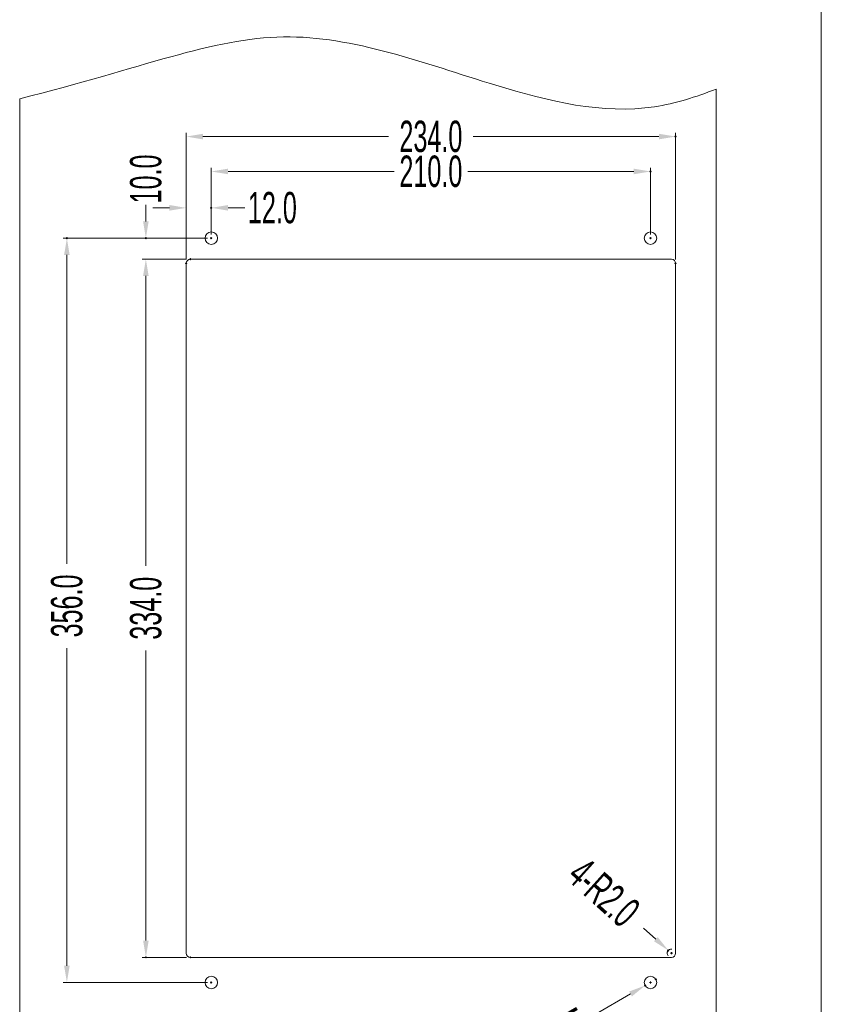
# Model space of a CAD drawing. Header units: millimetres. Extents: x -473 to 23648, y -382 to 1866.
# Tile 212 of 256: x 9474 to 9858, y 11 to 482. Entities that reach past the tile are written whole.
import ezdxf

# ---------------------------------------------------------------- set-up
doc = ezdxf.new("R2010")
doc.units = ezdxf.units.MM
doc.header["$LTSCALE"] = 80
doc.header["$PDMODE"] = 3
doc.header["$PDSIZE"] = 0.3
doc.layers.get('0').update_dxf_attribs({"linetype": 'CONTINUOUS'})
doc.styles.get("Standard").update_dxf_attribs({"font": 'technic_.ttf', "width": 0.7})
doc.dimstyles.get("Standard").update_dxf_attribs({"dimtxt": 3, "dimasz": 3, "dimexe": 0.18, "dimexo": 0.0625, "dimgap": 0.09, "dimtad": 1, "dimdsep": 46, "dimtxsty": 'Standard', "dimcen": 0.09, "dimadec": 0, "dimazin": 0, "dimtol": 1, "dimtp": 0.01, "dimtm": 0.01, "dimtfac": 1, "dimtofl": 0, "dimtmove": 0, "dimatfit": 3, "dimfxl": 1, "dimtolj": 1, "dimarcsym": 0})

# ---------------------------------------------------------------- blocks, each defined once
blk = doc.blocks.new('*D63')
at = {"color": 0, "lineweight": 0, "transparency": 16777216}
for p, q in [((9564.21, 377.41), (9495.17, 377.41)), ((9496.97, 369.41), (9496.97, 221.72)), ((9496.97, 29.41), (9496.97, 181.29)), ((9564.21, 21.41), (9495.17, 21.41))]:
    blk.add_line(p, q, dxfattribs=at)
for p in [(9496.97, 377.41), (9566.01, 377.41), (9566.01, 21.41)]:
    blk.add_point(p, dxfattribs=at)
for points in [[(9498.3, 369.41), (9495.63, 369.41), (9496.97, 377.41)], [(9495.63, 29.41), (9498.3, 29.41), (9496.97, 21.41)]]:
    blk.add_solid(points, dxfattribs=at)
at = {"color": 0, "lineweight": 0, "transparency": 16777216, "insert": (9496.97, 201.5), "char_height": 15, "attachment_point": 5, "rotation": 90}
blk.add_mtext('\\A1;356.0', dxfattribs=at)
blk = doc.blocks.new('*D66')
at = {"color": 0, "lineweight": 0, "transparency": 16777216}
for p, q in [((9554.21, 367.41), (9532.93, 367.41)), ((9534.73, 359.41), (9534.73, 220.63)), ((9534.73, 41.41), (9534.73, 180.2)), ((9554.21, 33.41), (9532.93, 33.41))]:
    blk.add_line(p, q, dxfattribs=at)
for p in [(9556.01, 367.41), (9534.73, 33.41), (9556.01, 33.41)]:
    blk.add_point(p, dxfattribs=at)
for points in [[(9536.06, 359.41), (9533.4, 359.41), (9534.73, 367.41)], [(9533.4, 41.41), (9536.06, 41.41), (9534.73, 33.41)]]:
    blk.add_solid(points, dxfattribs=at)
at = {"color": 0, "lineweight": 0, "transparency": 16777216, "insert": (9534.73, 200.41), "char_height": 15, "attachment_point": 5, "rotation": 90}
blk.add_mtext('\\A1;334.0', dxfattribs=at)
blk = doc.blocks.new('*D67')
at = {"color": 0, "lineweight": 0, "transparency": 16777216}
for p, q in [((9534.73, 385.41), (9534.73, 393.41)), ((9564.21, 377.41), (9532.93, 377.41)), ((9554.21, 367.41), (9532.93, 367.41)), ((9534.73, 359.41), (9534.73, 351.41))]:
    blk.add_line(p, q, dxfattribs=at)
for p in [(9534.73, 377.41), (9566.01, 377.41), (9556.01, 367.41)]:
    blk.add_point(p, dxfattribs=at)
for points in [[(9533.4, 385.41), (9536.06, 385.41), (9534.73, 377.41)], [(9536.06, 359.41), (9533.4, 359.41), (9534.73, 367.41)]]:
    blk.add_solid(points, dxfattribs=at)
at = {"color": 0, "lineweight": 0, "transparency": 16777216, "insert": (9534.73, 405.75), "char_height": 15, "attachment_point": 5, "rotation": 90}
blk.add_mtext('\\A1;10.0', dxfattribs=at)
blk = doc.blocks.new('*D68')
at = {"color": 0, "lineweight": 0, "transparency": 16777216}
for p, q in [((9772.62, 47.44), (9778.57, 42.09)), ((9785.51, 35.41), (9786.51, 35.41)), ((9786.01, 34.91), (9786.01, 35.91))]:
    blk.add_line(p, q, dxfattribs=at)
blk.add_arc((9786.01, 35.41), 2, 84.5692, 216.5126, dxfattribs=at)
for p in [(9784.52, 36.75), (9786.01, 35.41)]:
    blk.add_point(p, dxfattribs=at)
blk.add_solid([(9777.68, 41.1), (9779.46, 43.09), (9784.52, 36.75)], dxfattribs=at)
at = {"color": 0, "lineweight": 0, "transparency": 16777216, "insert": (9753.68, 64.46), "char_height": 15, "attachment_point": 5, "rotation": 318.0566}
blk.add_mtext('\\A1;4-R2.0', dxfattribs=at)
blk = doc.blocks.new('*D69')
at = {"color": 0, "lineweight": 0, "transparency": 16777216}
for p, q in [((9775.51, 21.41), (9776.51, 21.41)), ((9776.01, 20.91), (9776.01, 21.91)), ((9749.98, 6.4), (9766.48, 15.92))]:
    blk.add_line(p, q, dxfattribs=at)
for p in [(9773.41, 19.91), (9778.61, 22.91)]:
    blk.add_point(p, dxfattribs=at)
blk.add_solid([(9765.81, 17.07), (9767.14, 14.76), (9773.41, 19.91)], dxfattribs=at)
at = {"color": 0, "lineweight": 0, "transparency": 16777216, "insert": (9733.23, -3.26), "char_height": 15, "attachment_point": 5, "rotation": 29.9649}
blk.add_mtext('\\A1;4-M5', dxfattribs=at)
blk = doc.blocks.new('*D75')
at = {"color": 0, "lineweight": 0, "transparency": 16777216}
for p, q in [((9566.01, 379.21), (9566.01, 411.14)), ((9776.01, 379.21), (9776.01, 411.14)), ((9574.01, 409.34), (9653.42, 409.34)), ((9768.01, 409.34), (9688.6, 409.34))]:
    blk.add_line(p, q, dxfattribs=at)
for p in [(9776.01, 409.34), (9566.01, 377.41), (9776.01, 377.41)]:
    blk.add_point(p, dxfattribs=at)
for points in [[(9574.01, 410.68), (9574.01, 408.01), (9566.01, 409.34)], [(9768.01, 408.01), (9768.01, 410.68), (9776.01, 409.34)]]:
    blk.add_solid(points, dxfattribs=at)
at = {"color": 0, "lineweight": 0, "transparency": 16777216, "insert": (9671.01, 409.34), "char_height": 15, "attachment_point": 5}
blk.add_mtext('\\A1;210.0', dxfattribs=at)
blk = doc.blocks.new('*D80')
at = {"color": 0, "lineweight": 0, "transparency": 16777216}
for p, q in [((9554.01, 367.21), (9554.01, 427.84)), ((9562.01, 426.04), (9650.79, 426.04)), ((9780.01, 426.04), (9691.22, 426.04)), ((9788.01, 367.21), (9788.01, 427.84))]:
    blk.add_line(p, q, dxfattribs=at)
for p in [(9788.01, 426.04), (9554.01, 365.41), (9788.01, 365.41)]:
    blk.add_point(p, dxfattribs=at)
for points in [[(9562.01, 427.37), (9562.01, 424.7), (9554.01, 426.04)], [(9780.01, 424.7), (9780.01, 427.37), (9788.01, 426.04)]]:
    blk.add_solid(points, dxfattribs=at)
at = {"color": 0, "lineweight": 0, "transparency": 16777216, "insert": (9671.01, 426.04), "char_height": 15, "attachment_point": 5}
blk.add_mtext('\\A1;234.0', dxfattribs=at)
blk = doc.blocks.new('*D81')
at = {"color": 0, "lineweight": 0, "transparency": 16777216}
for p, q in [((9546.01, 391.94), (9538.01, 391.94)), ((9554.01, 367.21), (9554.01, 393.74)), ((9566.01, 379.21), (9566.01, 393.74)), ((9574.01, 391.94), (9582.01, 391.94))]:
    blk.add_line(p, q, dxfattribs=at)
for p in [(9566.01, 391.94), (9566.01, 377.41), (9554.01, 365.41)]:
    blk.add_point(p, dxfattribs=at)
for points in [[(9546.01, 390.61), (9546.01, 393.28), (9554.01, 391.94)], [(9574.01, 393.28), (9574.01, 390.61), (9566.01, 391.94)]]:
    blk.add_solid(points, dxfattribs=at)
at = {"color": 0, "lineweight": 0, "transparency": 16777216, "insert": (9595.22, 391.94), "char_height": 15, "attachment_point": 5}
blk.add_mtext('\\A1;12.0', dxfattribs=at)

msp = doc.modelspace()

# ---------------------------------------------------------------- linework, layer by layer
at = {"color": 0, "lineweight": 0}
for p, q in [((9857.679, -382.445), (9857.679, 784.392)), ((9807.46, 448.75), (9807.46, -17.309)), ((9474.406, 444.151), (9474.406, -23.736))]:
    msp.add_line(p, q, dxfattribs=at)
at = {"color": 0, "linetype": 'Continuous', "lineweight": 0}
for p, q in [((9786.009, 367.411), (9556.009, 367.411)), ((9554.009, 365.411), (9554.009, 35.411)), ((9788.009, 35.411), (9788.009, 365.411)), ((9556.009, 33.411), (9786.009, 33.411))]:
    msp.add_line(p, q, dxfattribs=at)
for centre in [(9566.009, 377.411), (9776.009, 377.411)]:
    msp.add_circle(centre, 3, dxfattribs=at)
at = {"color": 0, "lineweight": 0}
for centre in [(9566.009, 21.411), (9776.009, 21.411)]:
    msp.add_circle(centre, 3, dxfattribs=at)
at = {"color": 0, "linetype": 'Continuous', "lineweight": 0}
for centre, start, end in [((9556.009, 365.411), 90, 180), ((9786.009, 365.411), 0, 90), ((9556.009, 35.411), 180, 270), ((9786.009, 35.411), 270, 0)]:
    msp.add_arc(centre, 2, start, end, dxfattribs=at)
at = {"lineweight": 0}
msp.add_open_spline([(9474.406, 444.151), (9532.754, 458.684), (9599.819, 487.528), (9692.278, 451.449), (9763.65, 433.983), (9797.71, 444.986), (9807.46, 448.75)], degree=3, knots=[0, 0, 0, 0, 105.7630673, 209.9125384, 286.4453773, 317.431717, 317.431717, 317.431717, 317.431717], dxfattribs=at)

# ---------------------------------------------------------------- dimensions: what is measured, and where the dimension line sits
at = {"color": 3, "lineweight": 0}
for base, p1, p2, picture, middle in [((9788.009, 426.035), (9554.009, 365.411), (9788.009, 365.411), '*D80', (9671.009, 426.035)), ((9776.009, 409.343), (9566.009, 377.411), (9776.009, 377.411), '*D75', (9671.009, 409.343))]:
    dim = msp.add_linear_dim(base=base, p1=p1, p2=p2, dimstyle='Standard', override={"dimtxt": 15, "dimasz": 8, "dimexe": 1.8, "dimexo": 1.8, "dimtad": 0, "dimdec": 1, "dimzin": 0, "dimdsep": 0, "dimcen": 0.5, "dimtol": 0, "dimtdec": 4, "dimtzin": 0, "dimlwd": 0, "dimlwe": 0}, dxfattribs=at)
    dim.commit()
    dim.dimension.update_dxf_attribs({"geometry": picture, "text_midpoint": middle, "dimtype": 160})
for base, p2, picture, middle in [((9534.731, 377.411), (9566.009, 377.411), '*D67', (9534.731, 405.751)), ((9534.731, 33.411), (9556.009, 33.411), '*D66', (9534.731, 200.411))]:
    dim = msp.add_linear_dim(base=base, p1=(9556.009, 367.411), p2=p2, angle=90, dimstyle='Standard', override={"dimtxt": 15, "dimasz": 8, "dimexe": 1.8, "dimexo": 1.8, "dimtad": 0, "dimdec": 1, "dimzin": 0, "dimdsep": 0, "dimcen": 0.5, "dimtol": 0, "dimtdec": 4, "dimtzin": 0, "dimlwd": 0, "dimlwe": 0}, dxfattribs=at)
    dim.commit()
    dim.dimension.update_dxf_attribs({"geometry": picture, "text_midpoint": middle})
dim = msp.add_linear_dim(base=(9566.009, 391.944), p1=(9554.009, 365.411), p2=(9566.009, 377.411), dimstyle='Standard', override={"dimtxt": 15, "dimasz": 8, "dimexe": 1.8, "dimexo": 1.8, "dimtad": 0, "dimdec": 1, "dimzin": 0, "dimdsep": 0, "dimcen": 0.5, "dimtol": 0, "dimtdec": 4, "dimtzin": 0, "dimlwd": 0, "dimlwe": 0}, dxfattribs=at)
dim.commit()
dim.dimension.update_dxf_attribs({"geometry": '*D81', "text_midpoint": (9595.224, 391.944)})
dim = msp.add_linear_dim(base=(9496.968, 377.411), p1=(9566.009, 21.411), p2=(9566.009, 377.411), angle=90, dimstyle='Standard', override={"dimtxt": 15, "dimasz": 8, "dimexe": 1.8, "dimexo": 1.8, "dimtad": 0, "dimdec": 1, "dimzin": 0, "dimdsep": 0, "dimcen": 0.5, "dimtol": 0, "dimtdec": 4, "dimtzin": 0, "dimlwd": 0, "dimlwe": 0}, dxfattribs=at)
dim.commit()
dim.dimension.update_dxf_attribs({"geometry": '*D63', "text_midpoint": (9496.968, 201.501), "dimtype": 160})
dim = msp.add_radius_dim(center=(9786.009, 35.411), mpoint=(9784.521, 36.748), text='4-<>', dimstyle='Standard', override={"dimtxt": 15, "dimasz": 8, "dimexe": 1.8, "dimexo": 1.8, "dimtad": 0, "dimdec": 1, "dimzin": 0, "dimdsep": 0, "dimcen": 0.5, "dimtol": 0, "dimtdec": 4, "dimtzin": 0, "dimlwd": 0, "dimlwe": 0}, dxfattribs=at)
dim.commit()
dim.dimension.update_dxf_attribs({"geometry": '*D68', "text_midpoint": (9743.118, 52.461), "dimtype": 164})
dim = msp.add_diameter_dim_2p(p1=(9778.608, 22.909), p2=(9773.41, 19.912), text='4-M5', dimstyle='Standard', override={"dimtxt": 15, "dimasz": 8, "dimexe": 1.8, "dimexo": 1.8, "dimtad": 0, "dimdec": 1, "dimzin": 0, "dimdsep": 0, "dimcen": 0.5, "dimtol": 0, "dimtdec": 4, "dimtzin": 0, "dimlwd": 0, "dimlwe": 0}, dxfattribs=at)
dim.commit()
dim.dimension.update_dxf_attribs({"geometry": '*D69', "text_midpoint": (9733.225, -3.255), "dimtype": 163})

doc.saveas('drawing.dxf')
